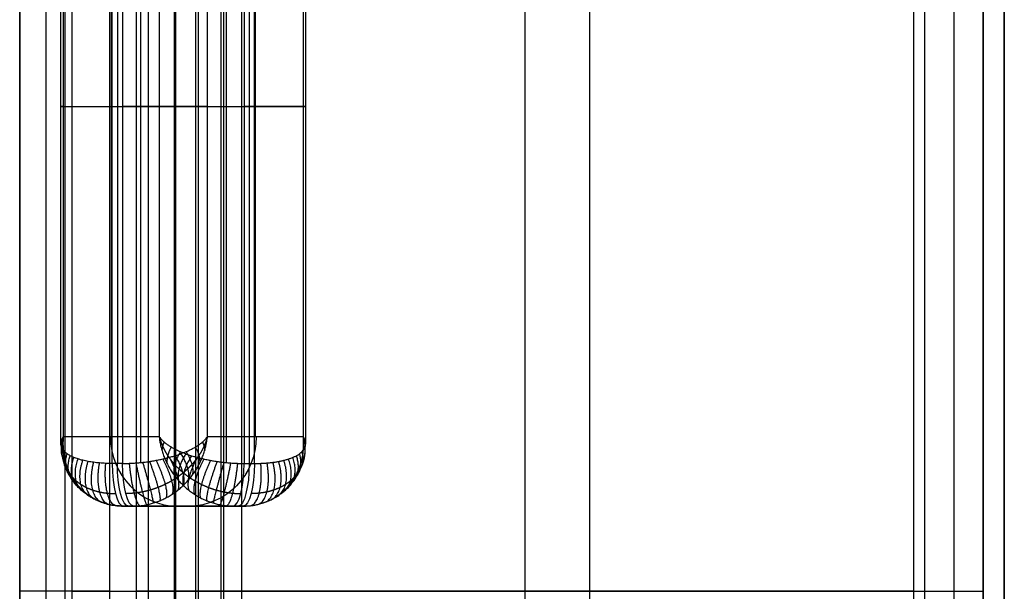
# Model space of a CAD drawing. Header units: millimetres. Extents: x -253 to 672, y -1029 to 1117.
# Tile 5 of 8: x -253 to 672, y 44 to 581. Entities that reach past the tile are written whole.
import ezdxf

# ---------------------------------------------------------------- set-up
doc = ezdxf.new("R2010")
doc.units = ezdxf.units.MM
doc.layers.add('CUSHION', color=7, linetype='Continuous', true_color=0x000000)
doc.layers.add('UPHOLSTERY', color=7, linetype='Continuous', true_color=0x000000)

msp = doc.modelspace()

# ---------------------------------------------------------------- linework, layer by layer
at = {"layer": 'CUSHION'}
for p, q in [((-161.07, 834.37, -1620.37), (-161.07, 164.37, -1620.37)), ((-139.42, 833.52, -1616.86), (-139.42, 165.22, -1616.86)), ((-58.97, 833.52, -2085.71), (-58.97, 165.22, -2085.71)), ((-37.32, 834.37, -2082.2), (-37.32, 164.37, -2082.2)), ((15.69, 182.9, -2018.12), (15.69, 815.84, -2018.12)), ((-166.81, 809.37, -1869.4), (-166.81, 189.37, -1869.4)), ((-31.58, 809.37, -1833.17), (-31.58, 189.37, -1833.17)), ((-211.86, 499.37, -1701.27), (-121.76, 499.37, -2037.54)), ((-165.9, 499.37, -1621.66), (-156.24, 499.37, -1619.07)), ((-76.63, 499.37, -1665.03), (13.47, 499.37, -2001.3)), ((-32.49, 499.37, -2080.91), (-42.15, 499.37, -2083.5)), ((-150.42, 124.37, -1679.42), (-155.55, 124.37, -1660.3)), ((-94.02, 124.37, -1851.28), (-104.37, 124.37, -1851.28)), ((-99.19, 124.37, -1870.6), (-99.19, 124.37, -1831.97))]:
    msp.add_line(p, q, dxfattribs=at)
at = {"layer": 'CUSHION', "extrusion": (0, 1, 0)}
for centre, start, end in [((149.07, -1684.45, 499.37), 345, 360), ((149.07, -1684.45, 499.37), 360, 75), ((49.31, -2018.12, 499.37), 165, 255)]:
    msp.add_arc(centre, 65, start, end, dxfattribs=at)
at = {"layer": 'CUSHION', "extrusion": (0, -1, 0)}
for centre, start, end in [((-139.42, -1681.86, -499.37), 15, 105), ((-58.97, -2020.71, -499.37), 195, 285)]:
    msp.add_arc(centre, 65, start, end, dxfattribs=at)
at = {"layer": 'CUSHION', "extrusion": (-0.258819, 0, 0.965926)}
msp.add_arc((-189.37, -579.96, -1759.51), 65, 270, 360, dxfattribs=at)
at = {"layer": 'CUSHION', "extrusion": (0.258819, 0, -0.965926)}
msp.add_arc((189.37, -569.96, 1765.55), 65, 90, 180, dxfattribs=at)
at = {"layer": 'CUSHION', "extrusion": (0.965926, -9.24457e-15, 0.258819)}
msp.add_arc((164.37, -1563.47, -579.96), 40, 90, 180, dxfattribs=at)
at = {"layer": 'CUSHION', "extrusion": (-0.965926, 0, -0.258819)}
for centre, start, end in [((-164.37, -1563.47, 574.96), 0, 90), ((-164.37, -1961.59, 574.96), 270, 0)]:
    msp.add_arc(centre, 40, start, end, dxfattribs=at)
at = {"layer": 'CUSHION', "extrusion": (-0.965926, 1.00859e-15, -0.258819)}
msp.add_arc((-164.37, -1563.47, 569.96), 40, 360, 90, dxfattribs=at)
at = {"layer": 'CUSHION', "extrusion": (0.965926, -2.7298e-16, 0.258819)}
msp.add_arc((164.37, -1961.59, -579.96), 40, 180, 270, dxfattribs=at)
at = {"layer": 'CUSHION', "extrusion": (-0.965926, 2.7298e-16, -0.258819)}
msp.add_arc((-164.37, -1961.59, 569.96), 40, 270, 0, dxfattribs=at)
at = {"layer": 'CUSHION'}
for points, degree in [([(-165.9, 164.37, -1621.66), (-165.9, 499.37, -1621.66), (-165.9, 834.37, -1621.66)], 2), ([(-156.24, 834.37, -1619.07), (-156.24, 499.37, -1619.07), (-156.24, 164.37, -1619.07)], 2), ([(-42.15, 834.37, -2083.5), (-42.15, 499.37, -2083.5), (-42.15, 164.37, -2083.5)], 2), ([(-32.49, 164.37, -2080.91), (-32.49, 499.37, -2080.91), (-32.49, 834.37, -2080.91)], 2), ([(-214.07, 182.9, -1684.45), (-214.07, 499.37, -1684.45), (-214.07, 815.84, -1684.45)], 2), ([(-211.86, 809.37, -1701.27), (-211.86, 499.37, -1701.27), (-211.86, 189.37, -1701.27)], 2), ([(-121.76, 809.37, -2037.54), (-121.76, 499.37, -2037.54), (-121.76, 189.37, -2037.54)], 2), ([(-76.63, 189.37, -1665.03), (-76.63, 499.37, -1665.03), (-76.63, 809.37, -1665.03)], 2), ([(13.47, 809.37, -2001.3), (13.47, 499.37, -2001.3), (13.47, 189.37, -2001.3)], 2), ([(-121.76, 189.37, -2037.54), (-166.81, 189.37, -1869.4), (-211.86, 189.37, -1701.27)], 2), ([(13.47, 189.37, -2001.3), (-31.58, 189.37, -1833.17), (-76.63, 189.37, -1665.03)], 2), ([(-214.07, 182.9, -1684.45), (-214.07, 183.35, -1685.66), (-214.04, 183.8, -1686.87), (-213.97, 184.26, -1688.08)], 3), ([(-213.52, 179.8, -1675.96), (-213.53, 179.83, -1676.05), (-213.54, 179.86, -1676.14), (-213.55, 179.9, -1676.23)], 3), ([(-156.24, 164.37, -1619.07), (-161.07, 164.37, -1620.37), (-165.9, 164.37, -1621.66)], 2), ([(-42.15, 164.37, -2083.5), (-37.32, 164.37, -2082.2), (-32.49, 164.37, -2080.91)], 2), ([(-155.55, 124.37, -1660.3), (-150.72, 124.37, -1659), (-145.89, 124.37, -1657.71)], 2), ([(-52.5, 124.37, -2044.86), (-104.02, 124.37, -1852.58), (-155.55, 124.37, -1660.3)], 2), ([(-145.89, 124.37, -1657.71), (-94.36, 124.37, -1849.99), (-42.84, 124.37, -2042.27)], 2), ([(-42.84, 124.37, -2042.27), (-47.67, 124.37, -2043.57), (-52.5, 124.37, -2044.86)], 2)]:
    msp.add_open_spline(points, degree=degree, dxfattribs=at)
for points, weights, degree in [([(-211.86, 189.37, -1701.27), (-213.02, 187.65, -1696.96), (-213.72, 185.94, -1692.55), (-213.97, 184.26, -1688.08)], [1, 0.995518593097, 0.994558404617, 0.997119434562], 3), ([(-155.55, 124.37, -1660.3), (-192.32, 124.37, -1670.15), (-215.65, 151.29, -1687.12), (-211.86, 189.37, -1701.27)], [1, 0.804737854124, 0.804737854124, 1], 3), ([(-156.24, 164.37, -1619.07), (-119.46, 164.37, -1609.22), (-86.48, 174.72, -1628.26), (-76.63, 189.37, -1665.03)], [1, 0.804737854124, 0.804737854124, 1], 3), ([(-145.89, 124.37, -1657.71), (-109.11, 124.37, -1647.85), (-80.42, 151.29, -1650.89), (-76.63, 189.37, -1665.03)], [1, 0.804737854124, 0.804737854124, 1], 3), ([(-121.76, 189.37, -2037.54), (-111.9, 174.72, -2074.31), (-78.93, 164.37, -2093.35), (-42.15, 164.37, -2083.5)], [1, 0.804737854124, 0.804737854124, 1], 3), ([(-121.76, 189.37, -2037.54), (-117.97, 151.29, -2051.68), (-89.28, 124.37, -2054.71), (-52.5, 124.37, -2044.86)], [1, 0.804737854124, 0.804737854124, 1], 3), ([(-42.84, 124.37, -2042.27), (-6.06, 124.37, -2032.42), (17.26, 151.29, -2015.45), (13.47, 189.37, -2001.3)], [1, 0.804737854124, 0.804737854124, 1], 3), ([(-32.49, 164.37, -2080.91), (4.29, 164.37, -2071.05), (23.33, 174.72, -2038.08), (13.47, 189.37, -2001.3)], [1, 0.804737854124, 0.804737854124, 1], 3), ([(-213.97, 184.26, -1688.08), (-214.04, 183.8, -1686.87), (-214.07, 183.35, -1685.66), (-214.07, 182.9, -1684.45)], [0.997119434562, 0.997817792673, 0.998777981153, 1], 3), ([(-214.07, 182.9, -1684.45), (-214.07, 181.88, -1681.71), (-213.9, 180.88, -1678.97), (-213.55, 179.9, -1676.23)], [1, 0.985935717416, 0.973307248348, 0.962114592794], 3), ([(-211.92, 176.69, -1696.23), (-213.68, 180.51, -1692.59), (-213.94, 184.49, -1688.7)], [1, 0.990439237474, 1], 2), ([(-209.56, 164.49, -1690.75), (-214.51, 171.54, -1683.53), (-213.52, 179.8, -1675.96)], [1, 0.962692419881, 1], 2), ([(-213.52, 179.8, -1675.96), (-212.96, 178.27, -1671.7), (-211.97, 176.81, -1667.48), (-210.56, 175.41, -1663.36)], [0.961055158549, 0.944325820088, 0.930856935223, 0.920648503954], 3), ([(-117.27, 184.49, -2049.46), (-118.99, 180.51, -2045.96), (-119.29, 176.69, -2041.92)], [1, 0.990439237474, 1], 2), ([(-110.54, 179.8, -2060.28), (-115.18, 171.54, -2054.23), (-114.5, 164.49, -2045.5)], [1, 0.962692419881, 1], 2), ([(-87.85, 179.8, -1642.29), (-83.2, 171.54, -1648.34), (-83.89, 164.49, -1657.07)], [1, 0.962692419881, 1], 2), ([(-81.12, 184.49, -1653.11), (-79.39, 180.51, -1656.61), (-79.1, 176.69, -1660.65)], [1, 0.990439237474, 1], 2), ([(11.17, 164.49, -2011.82), (16.13, 171.54, -2019.04), (15.13, 179.8, -2026.61)], [1, 0.962692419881, 1], 2), ([(13.53, 176.69, -2006.33), (15.29, 180.51, -2009.98), (15.55, 184.49, -2013.87)], [1, 0.990439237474, 1], 2), ([(-204.87, 153.26, -1685.02), (-214.14, 162.34, -1673.9), (-210.62, 175.48, -1663.55)], [1, 0.919603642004, 0.999999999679], 2), ([(-201.71, 148.13, -1682.13), (-213.35, 157.62, -1668.8), (-208.28, 173.51, -1657.62)], [1, 0.893740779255, 1], 2), ([(-198.05, 143.41, -1679.27), (-212.03, 152.83, -1663.49), (-205.37, 171.69, -1651.95)], [1, 0.866025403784, 1], 2), ([(-193.91, 139.12, -1676.45), (-210.06, 148, -1657.95), (-201.91, 170.04, -1646.58)], [1, 0.837393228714, 1], 2), ([(-189.34, 135.32, -1673.71), (-207.25, 143.17, -1652.2), (-197.94, 168.58, -1641.59)], [1, 0.808906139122, 1], 2), ([(-184.38, 132.04, -1671.08), (-203.44, 138.46, -1646.31), (-193.51, 167.32, -1637)], [1, 0.781733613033, 1], 2), ([(-124.66, 167.32, -1618.56), (-111.4, 138.46, -1621.64), (-115.53, 132.04, -1652.63)], [1, 0.781733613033, 1], 2), ([(-118.52, 168.58, -1620.31), (-105.15, 143.17, -1624.85), (-109.91, 135.32, -1652.43)], [1, 0.808906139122, 1], 2), ([(-112.59, 170.04, -1622.65), (-99.85, 148, -1628.42), (-104.59, 139.12, -1652.52)], [1, 0.837393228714, 1], 2), ([(-101.83, 175.48, -2069.58), (-110.04, 162.34, -2062.38), (-107.58, 153.26, -2048.12)], [1, 0.919603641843, 1], 2), ([(-106.92, 171.69, -1625.57), (-95.37, 152.83, -1632.23), (-99.59, 143.41, -1652.89)], [1, 0.866025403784, 1], 2), ([(-96.83, 173.51, -2073.55), (-106.81, 157.62, -2066.39), (-103.4, 148.13, -2049.04)], [1, 0.893740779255, 1], 2), ([(-101.55, 173.51, -1629.02), (-91.57, 157.62, -1636.17), (-94.99, 148.13, -1653.53)], [1, 0.893740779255, 1], 2), ([(-91.47, 171.69, -2077), (-103.02, 152.83, -2070.34), (-98.79, 143.41, -2049.68)], [1, 0.866025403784, 1], 2), ([(-96.56, 175.48, -1632.99), (-88.34, 162.34, -1640.19), (-90.81, 153.26, -1654.45)], [1, 0.919603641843, 1], 2), ([(-85.8, 170.04, -2079.92), (-98.54, 148, -2074.15), (-93.8, 139.12, -2050.05)], [1, 0.837393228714, 1], 2), ([(-79.87, 168.58, -2082.26), (-93.24, 143.17, -2077.72), (-88.47, 135.32, -2050.14)], [1, 0.808906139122, 1], 2), ([(-73.73, 167.32, -2084.01), (-86.98, 138.46, -2080.92), (-82.86, 132.04, -2049.94)], [1, 0.781733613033, 1], 2), ([(-14.01, 132.04, -2031.49), (5.05, 138.46, -2056.26), (-4.88, 167.32, -2065.56)], [1, 0.781733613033, 1], 2), ([(-9.05, 135.32, -2028.86), (8.87, 143.17, -2050.37), (-0.44, 168.58, -2060.98)], [1, 0.808906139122, 1], 2), ([(-4.48, 139.12, -2026.12), (11.67, 148, -2044.62), (3.52, 170.04, -2055.98)], [1, 0.837393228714, 1], 2), ([(-0.34, 143.41, -2023.3), (13.65, 152.83, -2039.08), (6.98, 171.69, -2050.62)], [1, 0.866025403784, 1], 2), ([(3.33, 148.13, -2020.44), (14.96, 157.62, -2033.77), (9.89, 173.51, -2044.95)], [1, 0.893740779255, 1], 2), ([(6.49, 153.26, -2017.55), (15.75, 162.34, -2028.67), (12.24, 175.48, -2039.02)], [1, 0.919603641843, 1], 2), ([(-179.08, 129.32, -1668.57), (-198.43, 134.04, -1640.39), (-188.64, 166.27, -1632.88)], [1, 0.757115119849, 1], 2), ([(-173.49, 127.17, -1666.22), (-192.1, 130.14, -1634.66), (-183.4, 165.44, -1629.25)], [1, 0.736296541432, 1], 2), ([(-167.67, 125.62, -1664.04), (-184.44, 127.06, -1629.41), (-177.82, 164.85, -1626.15)], [1, 0.720437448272, 1], 2), ([(-161.67, 124.68, -1662.06), (-175.59, 125.06, -1624.97), (-171.97, 164.49, -1623.61)], [1, 0.710495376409, 1], 2), ([(-150, 164.49, -1617.73), (-146.19, 125.06, -1617.1), (-139.7, 124.68, -1656.18)], [1, 0.710495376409, 1], 2), ([(-143.67, 164.85, -1617), (-136.31, 127.06, -1616.51), (-133.51, 125.62, -1654.89)], [1, 0.720437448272, 1], 2), ([(-137.29, 165.44, -1616.89), (-127.05, 130.14, -1617.23), (-127.38, 127.17, -1653.87)], [1, 0.736296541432, 1], 2), ([(-130.93, 166.27, -1617.41), (-118.7, 134.04, -1619.02), (-121.37, 129.32, -1653.11)], [1, 0.757115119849, 1], 2), ([(-67.46, 166.27, -2085.16), (-79.69, 134.04, -2083.55), (-77.02, 129.32, -2049.46)], [1, 0.757115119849, 1], 2), ([(-61.1, 165.44, -2085.68), (-71.34, 130.14, -2085.34), (-71.01, 127.17, -2048.7)], [1, 0.736296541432, 1], 2), ([(-54.72, 164.85, -2085.57), (-62.08, 127.06, -2086.05), (-64.87, 125.62, -2047.68)], [1, 0.720437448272, 1], 2), ([(-48.38, 164.49, -2084.84), (-52.2, 125.06, -2085.47), (-58.69, 124.68, -2046.39)], [1, 0.710495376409, 1], 2), ([(-36.72, 124.68, -2040.51), (-22.8, 125.06, -2077.6), (-26.42, 164.49, -2078.96)], [1, 0.710495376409, 1], 2), ([(-30.72, 125.62, -2038.53), (-13.95, 127.06, -2073.16), (-20.56, 164.85, -2076.42)], [1, 0.720437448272, 1], 2), ([(-24.9, 127.17, -2036.35), (-6.29, 130.14, -2067.91), (-14.99, 165.44, -2073.32)], [1, 0.736296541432, 1], 2), ([(-19.31, 129.32, -2034), (0.04, 134.04, -2062.18), (-9.74, 166.27, -2069.69)], [1, 0.757115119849, 1], 2)]:
    msp.add_rational_spline(points, weights, degree=degree, dxfattribs=at)
for points, knots in [([(-213.97, 184.26, -1688.08), (-213.96, 184.34, -1688.29), (-213.95, 184.41, -1688.49), (-213.66, 186.1, -1692.94), (-212.96, 187.73, -1697.16), (-211.86, 189.37, -1701.27)], [-16.455742, -16.455742, -16.455742, -16.455742, -15.701753, -15.701753, 0, 0, 0, 0]), ([(-211.86, 189.37, -1701.27), (-212.28, 185.11, -1699.69), (-212.3, 180.86, -1698), (-211.53, 172.51, -1694.47), (-210.74, 168.42, -1692.63), (-208.38, 160.56, -1688.87), (-206.8, 156.79, -1686.94), (-203.91, 151.49, -1684.05), (-202.85, 149.78, -1683.09), (-200.57, 146.49, -1681.17), (-199.35, 144.91, -1680.21), (-196.74, 141.9, -1678.32), (-195.36, 140.47, -1677.38), (-192.45, 137.77, -1675.52), (-190.93, 136.5, -1674.61), (-187.75, 134.14, -1672.82), (-186.09, 133.05, -1671.94), (-182.67, 131.04, -1670.22), (-180.9, 130.13, -1669.38), (-177.26, 128.5, -1667.76), (-175.4, 127.78, -1666.98), (-171.59, 126.55, -1665.46), (-169.64, 126.03, -1664.74), (-165.7, 125.2, -1663.35), (-163.69, 124.89, -1662.69), (-159.64, 124.47, -1661.44), (-157.6, 124.37, -1660.85), (-155.55, 124.37, -1660.3)], [0, 0, 0, 0, 15.701753, 15.701753, 31.403507, 31.403507, 47.10526, 47.10526, 54.956137, 54.956137, 62.807014, 62.807014, 70.65789, 70.65789, 78.508767, 78.508767, 86.359644, 86.359644, 94.210521, 94.210521, 102.061397, 102.061397, 109.912274, 109.912274, 117.763151, 117.763151, 125.614027, 125.614027, 125.614027, 125.614027]), ([(-213.55, 179.9, -1676.23), (-213.73, 180.38, -1677.59), (-213.86, 180.88, -1678.96), (-214.03, 181.88, -1681.7), (-214.07, 182.39, -1683.07), (-214.07, 182.9, -1684.45)], [84.990844, 84.990844, 84.990844, 84.990844, 89.822427, 89.822427, 94.65401, 94.65401, 94.65401, 94.65401]), ([(-210.56, 175.41, -1663.36), (-210.91, 175.76, -1664.39), (-211.24, 176.11, -1665.42), (-211.84, 176.83, -1667.51), (-212.11, 177.19, -1668.56), (-212.85, 178.29, -1671.71), (-213.24, 179.04, -1673.83), (-213.52, 179.8, -1675.96)], [70.1231, 70.1231, 70.1231, 70.1231, 73.784165, 73.784165, 77.445229, 77.445229, 84.686604, 84.686604, 84.686604, 84.686604]), ([(-165.9, 164.37, -1621.66), (-167.95, 164.37, -1622.21), (-169.98, 164.41, -1622.86), (-173.96, 164.57, -1624.36), (-175.92, 164.69, -1625.21), (-179.73, 165.01, -1627.09), (-181.59, 165.21, -1628.12), (-185.21, 165.68, -1630.37), (-186.96, 165.96, -1631.58), (-190.33, 166.58, -1634.17), (-191.96, 166.93, -1635.55), (-195.06, 167.71, -1638.46), (-196.54, 168.13, -1639.99), (-199.35, 169.04, -1643.19), (-200.67, 169.52, -1644.86), (-203.15, 170.56, -1648.31), (-204.3, 171.11, -1650.1), (-206.43, 172.27, -1653.79), (-207.4, 172.88, -1655.68), (-209.13, 174.12, -1659.5), (-209.89, 174.76, -1661.41), (-210.56, 175.41, -1663.36)], [-125.614027, -125.614027, -125.614027, -125.614027, -117.763151, -117.763151, -109.912274, -109.912274, -102.061397, -102.061397, -94.210521, -94.210521, -86.359644, -86.359644, -78.508767, -78.508767, -70.65789, -70.65789, -62.807014, -62.807014, -54.956137, -54.956137, -47.353661, -47.353661, -47.353661, -47.353661])]:
    msp.add_open_spline(points, degree=3, knots=knots, dxfattribs=at)
for points, weights in [([(-211.86, 189.37, -1701.27), (-212.62, 186.42, -1698.42), (-213.11, 183.47, -1695.49), (-213.5, 177.62, -1689.54), (-213.4, 174.7, -1686.5), (-212.59, 168.97, -1680.34), (-211.87, 166.13, -1677.22), (-210.27, 162.01, -1672.52), (-209.65, 160.65, -1670.94), (-208.22, 157.96, -1667.78), (-207.41, 156.65, -1666.2), (-205.58, 154.06, -1663.04), (-204.56, 152.8, -1661.46), (-202.31, 150.35, -1658.31), (-201.08, 149.16, -1656.75), (-198.37, 146.88, -1653.66), (-196.89, 145.78, -1652.14), (-193.7, 143.72, -1649.14), (-191.98, 142.75, -1647.68), (-188.29, 140.97, -1644.85), (-186.32, 140.16, -1643.48), (-182.14, 138.74, -1640.89), (-179.94, 138.12, -1639.66), (-175.33, 137.12, -1637.39), (-172.93, 136.73, -1636.35), (-167.98, 136.22, -1634.48), (-165.44, 136.08, -1633.67), (-162.87, 136.08, -1632.98)], [1, 1.0000048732, 0.998380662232, 0.992058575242, 0.987355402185, 0.975337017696, 0.968021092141, 0.955692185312, 0.951359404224, 0.942381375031, 0.937736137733, 0.928289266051, 0.923487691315, 0.913905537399, 0.909125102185, 0.899781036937, 0.895217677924, 0.886515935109, 0.882377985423, 0.874737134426, 0.871234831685, 0.865061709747, 0.862391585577, 0.858045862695, 0.856370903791, 0.854124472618, 0.853552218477, 0.853553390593]), ([(-76.63, 189.37, -1665.03), (-77.39, 186.42, -1662.19), (-78.44, 183.47, -1659.41), (-81.08, 177.62, -1654.06), (-82.68, 174.7, -1651.47), (-86.46, 168.97, -1646.55), (-88.65, 166.13, -1644.2), (-92.38, 162.01, -1640.93), (-93.71, 160.65, -1639.87), (-96.53, 157.96, -1637.85), (-98.02, 156.65, -1636.89), (-101.18, 154.06, -1635.06), (-102.85, 152.8, -1634.2), (-106.37, 150.35, -1632.61), (-108.23, 149.16, -1631.87), (-112.12, 146.88, -1630.55), (-114.16, 145.78, -1629.97), (-118.42, 143.72, -1628.97), (-120.64, 142.75, -1628.57), (-125.26, 140.97, -1627.96), (-127.64, 140.16, -1627.76), (-132.56, 138.74, -1627.6), (-135.08, 138.12, -1627.64), (-140.2, 137.12, -1627.98), (-142.8, 136.73, -1628.27), (-148.02, 136.22, -1629.13), (-150.63, 136.08, -1629.7), (-153.21, 136.08, -1630.39)], [1, 1.0000048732, 0.998380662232, 0.992058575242, 0.987355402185, 0.975337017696, 0.968021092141, 0.955692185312, 0.951359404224, 0.942381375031, 0.937736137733, 0.928289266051, 0.923487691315, 0.913905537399, 0.909125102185, 0.899781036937, 0.895217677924, 0.886515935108, 0.882377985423, 0.874737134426, 0.871234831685, 0.865061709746, 0.862391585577, 0.858045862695, 0.856370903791, 0.854124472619, 0.853552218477, 0.853553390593]), ([(-121.76, 189.37, -2037.54), (-121, 186.42, -2040.38), (-119.95, 183.47, -2043.16), (-117.31, 177.62, -2048.51), (-115.71, 174.7, -2051.1), (-111.93, 168.97, -2056.02), (-109.74, 166.13, -2058.37), (-106.01, 162.01, -2061.64), (-104.68, 160.65, -2062.69), (-101.86, 157.96, -2064.72), (-100.37, 156.65, -2065.68), (-97.2, 154.06, -2067.51), (-95.53, 152.8, -2068.37), (-92.01, 150.35, -2069.96), (-90.16, 149.16, -2070.7), (-86.27, 146.88, -2072.02), (-84.23, 145.78, -2072.6), (-79.97, 143.72, -2073.6), (-77.74, 142.75, -2074), (-73.13, 140.97, -2074.61), (-70.74, 140.16, -2074.81), (-65.83, 138.74, -2074.97), (-63.31, 138.12, -2074.93), (-58.18, 137.12, -2074.59), (-55.58, 136.73, -2074.3), (-50.37, 136.22, -2073.43), (-47.76, 136.08, -2072.87), (-45.18, 136.08, -2072.18)], [1, 1.0000048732, 0.998380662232, 0.992058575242, 0.987355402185, 0.975337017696, 0.968021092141, 0.955692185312, 0.951359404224, 0.942381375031, 0.937736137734, 0.928289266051, 0.923487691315, 0.913905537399, 0.909125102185, 0.899781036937, 0.895217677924, 0.886515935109, 0.882377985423, 0.874737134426, 0.871234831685, 0.865061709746, 0.862391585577, 0.858045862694, 0.856370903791, 0.854124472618, 0.853553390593, 0.853553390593]), ([(13.47, 189.37, -2001.3), (14.23, 186.42, -2004.15), (14.72, 183.47, -2007.07), (15.11, 177.62, -2013.03), (15.01, 174.7, -2016.07), (14.2, 168.97, -2022.23), (13.48, 166.13, -2025.35), (11.89, 162.01, -2030.05), (11.26, 160.65, -2031.63), (9.83, 157.96, -2034.79), (9.02, 156.65, -2036.37), (7.19, 154.06, -2039.53), (6.18, 152.8, -2041.11), (3.93, 150.35, -2044.25), (2.69, 149.16, -2045.82), (-0.02, 146.88, -2048.91), (-1.5, 145.78, -2050.43), (-4.69, 143.72, -2053.42), (-6.41, 142.75, -2054.89), (-10.1, 140.97, -2057.72), (-12.07, 140.16, -2059.09), (-16.25, 138.74, -2061.68), (-18.45, 138.12, -2062.91), (-23.06, 137.12, -2065.18), (-25.46, 136.73, -2066.22), (-30.4, 136.22, -2068.08), (-32.94, 136.08, -2068.9), (-35.52, 136.08, -2069.59)], [1, 1.0000048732, 0.998380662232, 0.992058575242, 0.987355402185, 0.975337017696, 0.968021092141, 0.955692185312, 0.951359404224, 0.942381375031, 0.937736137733, 0.928289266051, 0.923487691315, 0.913905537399, 0.909125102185, 0.899781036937, 0.895217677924, 0.886515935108, 0.882377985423, 0.874737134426, 0.871234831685, 0.865061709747, 0.862391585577, 0.858045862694, 0.856370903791, 0.854124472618, 0.853552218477, 0.853553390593])]:
    msp.add_rational_spline(points, weights, degree=3, knots=[0, 0, 0, 0, 15.701753, 15.701753, 31.403507, 31.403507, 47.10526, 47.10526, 54.956137, 54.956137, 62.807014, 62.807014, 70.65789, 70.65789, 78.508767, 78.508767, 86.359644, 86.359644, 94.210521, 94.210521, 102.061397, 102.061397, 109.912274, 109.912274, 117.763151, 117.763151, 125.614027, 125.614027, 125.614027, 125.614027], dxfattribs=at)
at = {"layer": 'UPHOLSTERY'}
for p, q in [((-227.8, -945.63, -1732.68), (-227.8, 1034.37, -1732.68)), ((-210.36, 1034.37, -2061.39), (-210.36, -945.63, -2061.39)), ((-132.33, 1034.37, -2017.38), (-132.33, -945.63, -2017.38)), ((221.59, 1034.37, -2383.14), (221.59, -945.63, -2383.14)), ((596.59, 1034.37, -2328.14), (596.59, -945.63, -2328.14)), ((-85.23, 1024.37, -2188.32), (-85.23, -935.63, -2188.32)), ((282.12, 1024.37, -2083.14), (282.12, -935.63, -2083.14)), ((624.09, 1024.37, -2283.14), (624.09, -935.63, -2283.14)), ((671.59, 1024.37, -2183.14), (671.59, -935.63, -2183.14)), ((-168.17, 44.37, -2361.62), (-252.56, 44.37, -1761.16)), ((-203.55, 44.37, -1751.61), (-61.12, 44.37, -2283.14)), ((586.59, 44.37, -2383.14), (-143.41, 44.37, -2383.14)), ((-63.79, 44.37, -2268.32), (-106.66, 44.37, -2108.32)), ((-87.34, 44.37, -2083.14), (651.59, 44.37, -2083.14)), ((-61.12, 44.37, -2283.14), (-44.47, 44.37, -2283.14)), ((596.59, 44.37, -2283.14), (651.59, 44.37, -2283.14)), ((596.59, 44.37, -2283.14), (596.59, 44.37, -2373.14)), ((671.59, 44.37, -2263.14), (671.59, 44.37, -2103.14))]:
    msp.add_line(p, q, dxfattribs=at)
for points in [[(-252.8, -945.63, -1757.68), (-252.8, 44.37, -1757.68), (-252.8, 1034.37, -1757.68)], [(-252.56, 1034.37, -1761.16), (-252.56, 44.37, -1761.16), (-252.56, -945.63, -1761.16)], [(-203.55, -945.63, -1751.61), (-203.55, 44.37, -1751.61), (-203.55, 1034.37, -1751.61)], [(-168.17, -945.63, -2361.62), (-168.17, 44.37, -2361.62), (-168.17, 1034.37, -2361.62)], [(-143.41, 1034.37, -2383.14), (-143.41, 44.37, -2383.14), (-143.41, -945.63, -2383.14)], [(-61.12, -945.63, -2283.14), (-61.12, 44.37, -2283.14), (-61.12, 1034.37, -2283.14)], [(586.59, -945.63, -2383.14), (586.59, 44.37, -2383.14), (586.59, 1034.37, -2383.14)], [(596.59, 1034.37, -2373.14), (596.59, 44.37, -2373.14), (596.59, -945.63, -2373.14)], [(-107.34, -935.63, -2103.14), (-107.34, 44.37, -2103.14), (-107.34, 1024.37, -2103.14)], [(-106.66, 1024.37, -2108.32), (-106.66, 44.37, -2108.32), (-106.66, -935.63, -2108.32)], [(-87.34, -935.63, -2083.14), (-87.34, 44.37, -2083.14), (-87.34, 1024.37, -2083.14)], [(-63.79, -935.63, -2268.32), (-63.79, 44.37, -2268.32), (-63.79, 1024.37, -2268.32)], [(-44.47, 1024.37, -2283.14), (-44.47, 44.37, -2283.14), (-44.47, -935.63, -2283.14)], [(596.59, 1024.37, -2283.14), (596.59, 44.37, -2283.14), (596.59, -935.63, -2283.14)], [(651.59, -935.63, -2283.14), (651.59, 44.37, -2283.14), (651.59, 1024.37, -2283.14)], [(651.59, 1024.37, -2083.14), (651.59, 44.37, -2083.14), (651.59, -935.63, -2083.14)], [(671.59, -935.63, -2103.14), (671.59, 44.37, -2103.14), (671.59, 1024.37, -2103.14)], [(671.59, 1024.37, -2263.14), (671.59, 44.37, -2263.14), (671.59, -935.63, -2263.14)]]:
    msp.add_open_spline(points, degree=2, dxfattribs=at)

doc.saveas('drawing.dxf')
